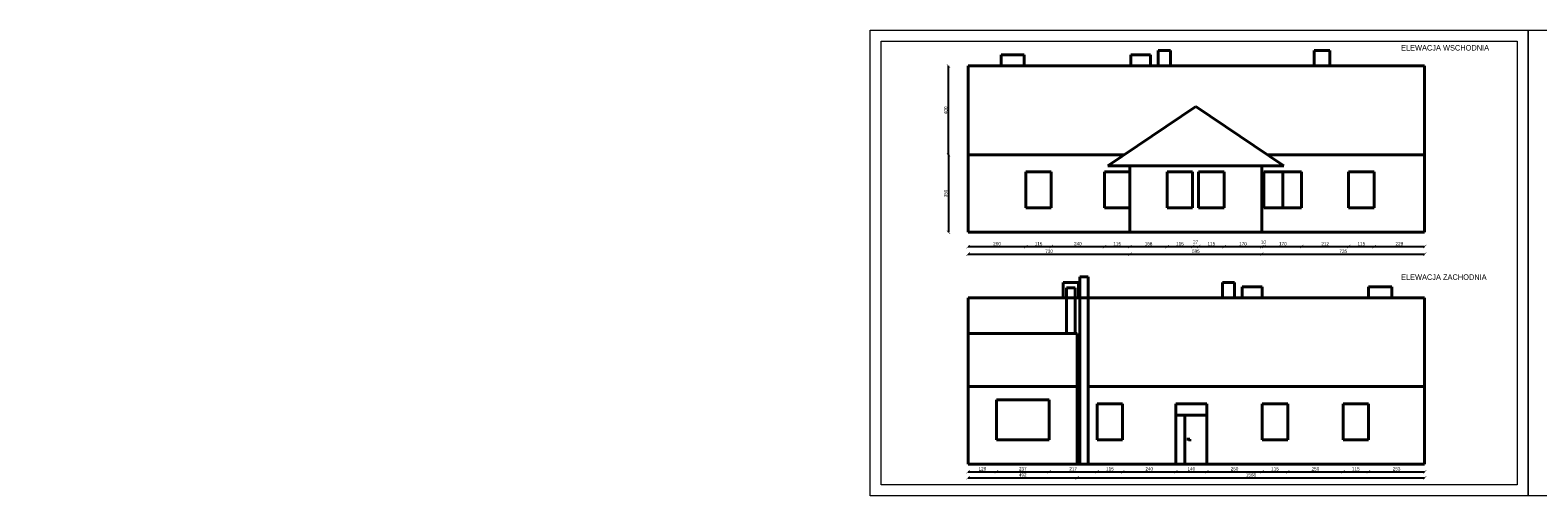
# Model space of a CAD drawing. Header units: millimetres. Extents: x 0 to 54826, y 42154 to 60442.
# Tile 14 of 64: x 24008 to 30813, y 55933 to 58033. Entities that reach past the tile are written whole.
import ezdxf

# ---------------------------------------------------------------- set-up
doc = ezdxf.new("R2010")
doc.units = ezdxf.units.MM
for name, color, linetype, lineweight in [('cienka', 3, 'Continuous', 18), ('gruba', 1, 'Continuous', 40), ('wymiary', 251, 'Continuous', 15)]:
    doc.layers.add(name, color=color, linetype=linetype, lineweight=lineweight)
doc.styles.get("Standard").update_dxf_attribs({"font": 'GOTHIC.TTF'})
doc.dimstyles.new('secemin', dxfattribs={"dimtxt": 15, "dimasz": 15, "dimexe": 1.25, "dimexo": 0.625, "dimgap": 5, "dimtad": 1, "dimdec": 0, "dimtxsty": 'Standard', "dimblk": 'ARCHTICK', "dimcen": 0, "dimse1": 1, "dimse2": 1, "dimclrd": 256, "dimclrt": 256, "dimadec": 0, "dimazin": 0, "dimtfac": 1, "dimtdec": 0, "dimtmove": 0, "dimatfit": 3, "dimfxl": 1, "dimtfillclr": 250, "dimarcsym": 1})

# ---------------------------------------------------------------- blocks, each defined once
blk = doc.blocks.new('_ArchTick')
at = {"color": 0, "linetype": 'ByBlock', "const_width": 0.15}
blk.add_lwpolyline([(-0.5, -0.5), (0.5, 0.5)], dxfattribs=at)
blk = doc.blocks.new('*D10')
at = {"layer": 'Defpoints', "color": 0, "transparency": 16777216}
for p in [(28241.6, 57471), (28152.6, 57121), (28241.6, 57121)]:
    blk.add_point(p, dxfattribs=at)
at = {"layer": 'wymiary', "lineweight": -2, "transparency": 16777216}
blk.add_line((28152.6, 57471), (28152.6, 57121), dxfattribs=at)
at = {"layer": 'wymiary', "lineweight": -2, "transparency": 16777216, "xscale": 15, "yscale": 15, "zscale": 15}
for p, rotation in [((28152.6, 57471), 90), ((28152.6, 57121), 270)]:
    blk.add_blockref('_ArchTick', p, dxfattribs=dict(at, rotation=rotation))
at = {"layer": 'wymiary', "transparency": 16777216, "insert": (28139.7, 57296), "char_height": 15, "attachment_point": 5, "rotation": 90}
blk.add_mtext('350', dxfattribs=at)
blk = doc.blocks.new('*D11')
at = {"layer": 'Defpoints', "color": 0, "transparency": 16777216}
for p in [(28241.6, 57228.1), (28501.6, 57231), (28501.6, 57056.4)]:
    blk.add_point(p, dxfattribs=at)
at = {"layer": 'wymiary', "lineweight": -2, "transparency": 16777216}
blk.add_line((28241.6, 57056.4), (28501.6, 57056.4), dxfattribs=at)
at = {"layer": 'wymiary', "lineweight": -2, "transparency": 16777216, "xscale": 15, "yscale": 15, "zscale": 15, "rotation": 180}
blk.add_blockref('_ArchTick', (28241.6, 57056.4), dxfattribs=at)
at = {"layer": 'wymiary', "lineweight": -2, "transparency": 16777216, "xscale": 15, "yscale": 15, "zscale": 15}
blk.add_blockref('_ArchTick', (28501.6, 57056.4), dxfattribs=at)
at = {"layer": 'wymiary', "transparency": 16777216, "insert": (28371.6, 57069.3), "char_height": 15, "attachment_point": 5}
blk.add_mtext('260', dxfattribs=at)
blk = doc.blocks.new('*D12')
at = {"layer": 'Defpoints', "color": 0, "transparency": 16777216}
for p in [(28501.6, 57231), (28616.6, 57231), (28616.6, 57056.4)]:
    blk.add_point(p, dxfattribs=at)
at = {"layer": 'wymiary', "lineweight": -2, "transparency": 16777216}
blk.add_line((28501.6, 57056.4), (28616.6, 57056.4), dxfattribs=at)
at = {"layer": 'wymiary', "lineweight": -2, "transparency": 16777216, "xscale": 15, "yscale": 15, "zscale": 15, "rotation": 180}
blk.add_blockref('_ArchTick', (28501.6, 57056.4), dxfattribs=at)
at = {"layer": 'wymiary', "lineweight": -2, "transparency": 16777216, "xscale": 15, "yscale": 15, "zscale": 15}
blk.add_blockref('_ArchTick', (28616.6, 57056.4), dxfattribs=at)
at = {"layer": 'wymiary', "transparency": 16777216, "insert": (28559.1, 57069.1), "char_height": 15, "attachment_point": 5}
blk.add_mtext('115', dxfattribs=at)
blk = doc.blocks.new('*D13')
at = {"layer": 'Defpoints', "color": 0, "transparency": 16777216}
for p in [(28616.6, 57231), (28856.6, 57231), (28856.6, 57056.4)]:
    blk.add_point(p, dxfattribs=at)
at = {"layer": 'wymiary', "lineweight": -2, "transparency": 16777216}
blk.add_line((28616.6, 57056.4), (28856.6, 57056.4), dxfattribs=at)
at = {"layer": 'wymiary', "lineweight": -2, "transparency": 16777216, "xscale": 15, "yscale": 15, "zscale": 15, "rotation": 180}
blk.add_blockref('_ArchTick', (28616.6, 57056.4), dxfattribs=at)
at = {"layer": 'wymiary', "lineweight": -2, "transparency": 16777216, "xscale": 15, "yscale": 15, "zscale": 15}
blk.add_blockref('_ArchTick', (28856.6, 57056.4), dxfattribs=at)
at = {"layer": 'wymiary', "transparency": 16777216, "insert": (28736.6, 57069.3), "char_height": 15, "attachment_point": 5}
blk.add_mtext('240', dxfattribs=at)
blk = doc.blocks.new('*D14')
at = {"layer": 'Defpoints', "color": 0, "transparency": 16777216}
for p in [(28856.6, 57231), (28971.6, 57231), (28971.6, 57056.4)]:
    blk.add_point(p, dxfattribs=at)
at = {"layer": 'wymiary', "lineweight": -2, "transparency": 16777216}
blk.add_line((28856.6, 57056.4), (28971.6, 57056.4), dxfattribs=at)
at = {"layer": 'wymiary', "lineweight": -2, "transparency": 16777216, "xscale": 15, "yscale": 15, "zscale": 15, "rotation": 180}
blk.add_blockref('_ArchTick', (28856.6, 57056.4), dxfattribs=at)
at = {"layer": 'wymiary', "lineweight": -2, "transparency": 16777216, "xscale": 15, "yscale": 15, "zscale": 15}
blk.add_blockref('_ArchTick', (28971.6, 57056.4), dxfattribs=at)
at = {"layer": 'wymiary', "transparency": 16777216, "insert": (28914.1, 57069.1), "char_height": 15, "attachment_point": 5}
blk.add_mtext('115', dxfattribs=at)
blk = doc.blocks.new('*D15')
at = {"layer": 'Defpoints', "color": 0, "transparency": 16777216}
for p in [(28971.6, 57231), (29139.6, 57231), (29139.6, 57056.4)]:
    blk.add_point(p, dxfattribs=at)
at = {"layer": 'wymiary', "lineweight": -2, "transparency": 16777216}
blk.add_line((28971.6, 57056.4), (29139.6, 57056.4), dxfattribs=at)
at = {"layer": 'wymiary', "lineweight": -2, "transparency": 16777216, "xscale": 15, "yscale": 15, "zscale": 15, "rotation": 180}
blk.add_blockref('_ArchTick', (28971.6, 57056.4), dxfattribs=at)
at = {"layer": 'wymiary', "lineweight": -2, "transparency": 16777216, "xscale": 15, "yscale": 15, "zscale": 15}
blk.add_blockref('_ArchTick', (29139.6, 57056.4), dxfattribs=at)
at = {"layer": 'wymiary', "transparency": 16777216, "insert": (29055.6, 57069.3), "char_height": 15, "attachment_point": 5}
blk.add_mtext('168', dxfattribs=at)
blk = doc.blocks.new('*D16')
at = {"layer": 'Defpoints', "color": 0, "transparency": 16777216}
for p in [(29139.6, 57231), (29254.6, 57231), (29254.6, 57056.4)]:
    blk.add_point(p, dxfattribs=at)
at = {"layer": 'wymiary', "lineweight": -2, "transparency": 16777216}
blk.add_line((29139.6, 57056.4), (29254.6, 57056.4), dxfattribs=at)
at = {"layer": 'wymiary', "lineweight": -2, "transparency": 16777216, "xscale": 15, "yscale": 15, "zscale": 15, "rotation": 180}
blk.add_blockref('_ArchTick', (29139.6, 57056.4), dxfattribs=at)
at = {"layer": 'wymiary', "lineweight": -2, "transparency": 16777216, "xscale": 15, "yscale": 15, "zscale": 15}
blk.add_blockref('_ArchTick', (29254.6, 57056.4), dxfattribs=at)
at = {"layer": 'wymiary', "transparency": 16777216, "insert": (29197.1, 57069.1), "char_height": 15, "attachment_point": 5}
blk.add_mtext('115', dxfattribs=at)
blk = doc.blocks.new('*D17')
at = {"layer": 'Defpoints', "color": 0, "transparency": 16777216}
for p in [(29254.6, 57231), (29281.6, 57231), (29281.6, 57056.4)]:
    blk.add_point(p, dxfattribs=at)
at = {"layer": 'wymiary', "lineweight": -2, "transparency": 16777216}
blk.add_line((29254.6, 57056.4), (29281.6, 57056.4), dxfattribs=at)
at = {"layer": 'wymiary', "lineweight": -2, "transparency": 16777216, "xscale": 15, "yscale": 15, "zscale": 15, "rotation": 180}
blk.add_blockref('_ArchTick', (29254.6, 57056.4), dxfattribs=at)
at = {"layer": 'wymiary', "lineweight": -2, "transparency": 16777216, "xscale": 15, "yscale": 15, "zscale": 15}
blk.add_blockref('_ArchTick', (29281.6, 57056.4), dxfattribs=at)
at = {"layer": 'wymiary', "transparency": 16777216, "insert": (29268.1, 57077.7), "char_height": 15, "attachment_point": 5}
blk.add_mtext('27', dxfattribs=at)
blk = doc.blocks.new('*D18')
at = {"layer": 'Defpoints', "color": 0, "transparency": 16777216}
for p in [(29281.6, 57231), (29396.6, 57231), (29396.6, 57056.4)]:
    blk.add_point(p, dxfattribs=at)
at = {"layer": 'wymiary', "lineweight": -2, "transparency": 16777216}
blk.add_line((29281.6, 57056.4), (29396.6, 57056.4), dxfattribs=at)
at = {"layer": 'wymiary', "lineweight": -2, "transparency": 16777216, "xscale": 15, "yscale": 15, "zscale": 15, "rotation": 180}
blk.add_blockref('_ArchTick', (29281.6, 57056.4), dxfattribs=at)
at = {"layer": 'wymiary', "lineweight": -2, "transparency": 16777216, "xscale": 15, "yscale": 15, "zscale": 15}
blk.add_blockref('_ArchTick', (29396.6, 57056.4), dxfattribs=at)
at = {"layer": 'wymiary', "transparency": 16777216, "insert": (29339.1, 57069.1), "char_height": 15, "attachment_point": 5}
blk.add_mtext('115', dxfattribs=at)
blk = doc.blocks.new('*D19')
at = {"layer": 'Defpoints', "color": 0, "transparency": 16777216}
for p in [(29396.6, 57231), (29566.6, 57121), (29566.6, 57056.4)]:
    blk.add_point(p, dxfattribs=at)
at = {"layer": 'wymiary', "lineweight": -2, "transparency": 16777216}
blk.add_line((29396.6, 57056.4), (29566.6, 57056.4), dxfattribs=at)
at = {"layer": 'wymiary', "lineweight": -2, "transparency": 16777216, "xscale": 15, "yscale": 15, "zscale": 15, "rotation": 180}
blk.add_blockref('_ArchTick', (29396.6, 57056.4), dxfattribs=at)
at = {"layer": 'wymiary', "lineweight": -2, "transparency": 16777216, "xscale": 15, "yscale": 15, "zscale": 15}
blk.add_blockref('_ArchTick', (29566.6, 57056.4), dxfattribs=at)
at = {"layer": 'wymiary', "transparency": 16777216, "insert": (29481.6, 57069.3), "char_height": 15, "attachment_point": 5}
blk.add_mtext('170', dxfattribs=at)
blk = doc.blocks.new('*D20')
at = {"layer": 'Defpoints', "color": 0, "transparency": 16777216}
for p in [(29576.6, 57231), (29566.6, 57121), (29576.6, 57056.4)]:
    blk.add_point(p, dxfattribs=at)
at = {"layer": 'wymiary', "lineweight": -2, "transparency": 16777216}
blk.add_line((29566.6, 57056.4), (29576.6, 57056.4), dxfattribs=at)
at = {"layer": 'wymiary', "lineweight": -2, "transparency": 16777216, "xscale": 15, "yscale": 15, "zscale": 15, "rotation": 180}
blk.add_blockref('_ArchTick', (29566.6, 57056.4), dxfattribs=at)
at = {"layer": 'wymiary', "lineweight": -2, "transparency": 16777216, "xscale": 15, "yscale": 15, "zscale": 15}
blk.add_blockref('_ArchTick', (29576.6, 57056.4), dxfattribs=at)
at = {"layer": 'wymiary', "transparency": 16777216, "insert": (29574.1, 57076.8), "char_height": 15, "attachment_point": 5}
blk.add_mtext('10', dxfattribs=at)
blk = doc.blocks.new('*D21')
at = {"layer": 'Defpoints', "color": 0, "transparency": 16777216}
for p in [(29576.6, 57231), (29746.6, 57231), (29746.6, 57056.4)]:
    blk.add_point(p, dxfattribs=at)
at = {"layer": 'wymiary', "lineweight": -2, "transparency": 16777216}
blk.add_line((29576.6, 57056.4), (29746.6, 57056.4), dxfattribs=at)
at = {"layer": 'wymiary', "lineweight": -2, "transparency": 16777216, "xscale": 15, "yscale": 15, "zscale": 15, "rotation": 180}
blk.add_blockref('_ArchTick', (29576.6, 57056.4), dxfattribs=at)
at = {"layer": 'wymiary', "lineweight": -2, "transparency": 16777216, "xscale": 15, "yscale": 15, "zscale": 15}
blk.add_blockref('_ArchTick', (29746.6, 57056.4), dxfattribs=at)
at = {"layer": 'wymiary', "transparency": 16777216, "insert": (29661.6, 57069.3), "char_height": 15, "attachment_point": 5}
blk.add_mtext('170', dxfattribs=at)
blk = doc.blocks.new('*D22')
at = {"layer": 'Defpoints', "color": 0, "transparency": 16777216}
for p in [(29746.6, 57231), (29958.6, 57231), (29958.6, 57056.4)]:
    blk.add_point(p, dxfattribs=at)
at = {"layer": 'wymiary', "lineweight": -2, "transparency": 16777216}
blk.add_line((29746.6, 57056.4), (29958.6, 57056.4), dxfattribs=at)
at = {"layer": 'wymiary', "lineweight": -2, "transparency": 16777216, "xscale": 15, "yscale": 15, "zscale": 15, "rotation": 180}
blk.add_blockref('_ArchTick', (29746.6, 57056.4), dxfattribs=at)
at = {"layer": 'wymiary', "lineweight": -2, "transparency": 16777216, "xscale": 15, "yscale": 15, "zscale": 15}
blk.add_blockref('_ArchTick', (29958.6, 57056.4), dxfattribs=at)
at = {"layer": 'wymiary', "transparency": 16777216, "insert": (29852.6, 57069.1), "char_height": 15, "attachment_point": 5}
blk.add_mtext('212', dxfattribs=at)
blk = doc.blocks.new('*D23')
at = {"layer": 'Defpoints', "color": 0, "transparency": 16777216}
for p in [(29958.6, 57231), (30073.6, 57231), (30073.6, 57056.4)]:
    blk.add_point(p, dxfattribs=at)
at = {"layer": 'wymiary', "lineweight": -2, "transparency": 16777216}
blk.add_line((29958.6, 57056.4), (30073.6, 57056.4), dxfattribs=at)
at = {"layer": 'wymiary', "lineweight": -2, "transparency": 16777216, "xscale": 15, "yscale": 15, "zscale": 15, "rotation": 180}
blk.add_blockref('_ArchTick', (29958.6, 57056.4), dxfattribs=at)
at = {"layer": 'wymiary', "lineweight": -2, "transparency": 16777216, "xscale": 15, "yscale": 15, "zscale": 15}
blk.add_blockref('_ArchTick', (30073.6, 57056.4), dxfattribs=at)
at = {"layer": 'wymiary', "transparency": 16777216, "insert": (30016.1, 57069.1), "char_height": 15, "attachment_point": 5}
blk.add_mtext('115', dxfattribs=at)
blk = doc.blocks.new('*D24')
at = {"layer": 'Defpoints', "color": 0, "transparency": 16777216}
for p in [(30073.6, 57231), (30301.6, 57121), (30301.6, 57056.4)]:
    blk.add_point(p, dxfattribs=at)
at = {"layer": 'wymiary', "lineweight": -2, "transparency": 16777216}
blk.add_line((30073.6, 57056.4), (30301.6, 57056.4), dxfattribs=at)
at = {"layer": 'wymiary', "lineweight": -2, "transparency": 16777216, "xscale": 15, "yscale": 15, "zscale": 15, "rotation": 180}
blk.add_blockref('_ArchTick', (30073.6, 57056.4), dxfattribs=at)
at = {"layer": 'wymiary', "lineweight": -2, "transparency": 16777216, "xscale": 15, "yscale": 15, "zscale": 15}
blk.add_blockref('_ArchTick', (30301.6, 57056.4), dxfattribs=at)
at = {"layer": 'wymiary', "transparency": 16777216, "insert": (30187.6, 57069.3), "char_height": 15, "attachment_point": 5}
blk.add_mtext('228', dxfattribs=at)
blk = doc.blocks.new('*D25')
at = {"layer": 'Defpoints', "color": 0, "transparency": 16777216}
for p in [(28241.6, 57133.6), (28971.6, 57133.6), (28971.6, 57022.6)]:
    blk.add_point(p, dxfattribs=at)
at = {"layer": 'wymiary', "lineweight": -2, "transparency": 16777216}
blk.add_line((28241.6, 57022.6), (28971.6, 57022.6), dxfattribs=at)
at = {"layer": 'wymiary', "lineweight": -2, "transparency": 16777216, "xscale": 15, "yscale": 15, "zscale": 15, "rotation": 180}
blk.add_blockref('_ArchTick', (28241.6, 57022.6), dxfattribs=at)
at = {"layer": 'wymiary', "lineweight": -2, "transparency": 16777216, "xscale": 15, "yscale": 15, "zscale": 15}
blk.add_blockref('_ArchTick', (28971.6, 57022.6), dxfattribs=at)
at = {"layer": 'wymiary', "transparency": 16777216, "insert": (28606.6, 57035.5), "char_height": 15, "attachment_point": 5}
blk.add_mtext('730', dxfattribs=at)
blk = doc.blocks.new('*D26')
at = {"layer": 'Defpoints', "color": 0, "transparency": 16777216}
for p in [(28971.6, 57133.6), (29566.6, 57133.6), (29566.6, 57022.6)]:
    blk.add_point(p, dxfattribs=at)
at = {"layer": 'wymiary', "lineweight": -2, "transparency": 16777216}
blk.add_line((28971.6, 57022.6), (29566.6, 57022.6), dxfattribs=at)
at = {"layer": 'wymiary', "lineweight": -2, "transparency": 16777216, "xscale": 15, "yscale": 15, "zscale": 15, "rotation": 180}
blk.add_blockref('_ArchTick', (28971.6, 57022.6), dxfattribs=at)
at = {"layer": 'wymiary', "lineweight": -2, "transparency": 16777216, "xscale": 15, "yscale": 15, "zscale": 15}
blk.add_blockref('_ArchTick', (29566.6, 57022.6), dxfattribs=at)
at = {"layer": 'wymiary', "transparency": 16777216, "insert": (29269.1, 57035.5), "char_height": 15, "attachment_point": 5}
blk.add_mtext('595', dxfattribs=at)
blk = doc.blocks.new('*D27')
at = {"layer": 'Defpoints', "color": 0, "transparency": 16777216}
for p in [(29566.6, 57133.6), (30301.6, 57133.6), (30301.6, 57022.6)]:
    blk.add_point(p, dxfattribs=at)
at = {"layer": 'wymiary', "lineweight": -2, "transparency": 16777216}
blk.add_line((29566.6, 57022.6), (30301.6, 57022.6), dxfattribs=at)
at = {"layer": 'wymiary', "lineweight": -2, "transparency": 16777216, "xscale": 15, "yscale": 15, "zscale": 15, "rotation": 180}
blk.add_blockref('_ArchTick', (29566.6, 57022.6), dxfattribs=at)
at = {"layer": 'wymiary', "lineweight": -2, "transparency": 16777216, "xscale": 15, "yscale": 15, "zscale": 15}
blk.add_blockref('_ArchTick', (30301.6, 57022.6), dxfattribs=at)
at = {"layer": 'wymiary', "transparency": 16777216, "insert": (29934.1, 57035.5), "char_height": 15, "attachment_point": 5}
blk.add_mtext('735', dxfattribs=at)
blk = doc.blocks.new('*D28')
at = {"layer": 'Defpoints', "color": 0, "transparency": 16777216}
for p in [(28152.6, 57871), (28241.6, 57871), (28241.6, 57471)]:
    blk.add_point(p, dxfattribs=at)
at = {"layer": 'wymiary', "lineweight": -2, "transparency": 16777216}
blk.add_line((28152.6, 57471), (28152.6, 57871), dxfattribs=at)
at = {"layer": 'wymiary', "lineweight": -2, "transparency": 16777216, "xscale": 15, "yscale": 15, "zscale": 15}
for p, rotation in [((28152.6, 57871), 90), ((28152.6, 57471), 270)]:
    blk.add_blockref('_ArchTick', p, dxfattribs=dict(at, rotation=rotation))
at = {"layer": 'wymiary', "transparency": 16777216, "insert": (28139.7, 57671), "char_height": 15, "attachment_point": 5, "rotation": 90}
blk.add_mtext('400', dxfattribs=at)
blk = doc.blocks.new('*D29')
at = {"layer": 'Defpoints', "color": 0, "transparency": 16777216}
for p in [(28369.6, 56184.9), (28241.6, 56074.9), (28369.6, 56041.2)]:
    blk.add_point(p, dxfattribs=at)
at = {"layer": 'wymiary', "lineweight": -2, "transparency": 16777216}
blk.add_line((28241.6, 56041.2), (28369.6, 56041.2), dxfattribs=at)
at = {"layer": 'wymiary', "lineweight": -2, "transparency": 16777216, "xscale": 15, "yscale": 15, "zscale": 15, "rotation": 180}
blk.add_blockref('_ArchTick', (28241.6, 56041.2), dxfattribs=at)
at = {"layer": 'wymiary', "lineweight": -2, "transparency": 16777216, "xscale": 15, "yscale": 15, "zscale": 15}
blk.add_blockref('_ArchTick', (28369.6, 56041.2), dxfattribs=at)
at = {"layer": 'wymiary', "transparency": 16777216, "insert": (28305.6, 56054.1), "char_height": 15, "attachment_point": 5}
blk.add_mtext('128', dxfattribs=at)
blk = doc.blocks.new('*D30')
at = {"layer": 'Defpoints', "color": 0, "transparency": 16777216}
for p in [(28369.6, 56184.9), (28606.6, 56184.9), (28606.6, 56041.2)]:
    blk.add_point(p, dxfattribs=at)
at = {"layer": 'wymiary', "lineweight": -2, "transparency": 16777216}
blk.add_line((28369.6, 56041.2), (28606.6, 56041.2), dxfattribs=at)
at = {"layer": 'wymiary', "lineweight": -2, "transparency": 16777216, "xscale": 15, "yscale": 15, "zscale": 15, "rotation": 180}
blk.add_blockref('_ArchTick', (28369.6, 56041.2), dxfattribs=at)
at = {"layer": 'wymiary', "lineweight": -2, "transparency": 16777216, "xscale": 15, "yscale": 15, "zscale": 15}
blk.add_blockref('_ArchTick', (28606.6, 56041.2), dxfattribs=at)
at = {"layer": 'wymiary', "transparency": 16777216, "insert": (28488.1, 56054.1), "char_height": 15, "attachment_point": 5}
blk.add_mtext('237', dxfattribs=at)
blk = doc.blocks.new('*D31')
at = {"layer": 'Defpoints', "color": 0, "transparency": 16777216}
for p in [(28606.6, 56184.9), (28823.6, 56184.9), (28823.6, 56041.2)]:
    blk.add_point(p, dxfattribs=at)
at = {"layer": 'wymiary', "lineweight": -2, "transparency": 16777216}
blk.add_line((28606.6, 56041.2), (28823.6, 56041.2), dxfattribs=at)
at = {"layer": 'wymiary', "lineweight": -2, "transparency": 16777216, "xscale": 15, "yscale": 15, "zscale": 15, "rotation": 180}
blk.add_blockref('_ArchTick', (28606.6, 56041.2), dxfattribs=at)
at = {"layer": 'wymiary', "lineweight": -2, "transparency": 16777216, "xscale": 15, "yscale": 15, "zscale": 15}
blk.add_blockref('_ArchTick', (28823.6, 56041.2), dxfattribs=at)
at = {"layer": 'wymiary', "transparency": 16777216, "insert": (28715.1, 56054.1), "char_height": 15, "attachment_point": 5}
blk.add_mtext('217', dxfattribs=at)
blk = doc.blocks.new('*D32')
at = {"layer": 'Defpoints', "color": 0, "transparency": 16777216}
for p in [(28823.6, 56184.9), (28938.6, 56184.9), (28938.6, 56041.2)]:
    blk.add_point(p, dxfattribs=at)
at = {"layer": 'wymiary', "lineweight": -2, "transparency": 16777216}
blk.add_line((28823.6, 56041.2), (28938.6, 56041.2), dxfattribs=at)
at = {"layer": 'wymiary', "lineweight": -2, "transparency": 16777216, "xscale": 15, "yscale": 15, "zscale": 15, "rotation": 180}
blk.add_blockref('_ArchTick', (28823.6, 56041.2), dxfattribs=at)
at = {"layer": 'wymiary', "lineweight": -2, "transparency": 16777216, "xscale": 15, "yscale": 15, "zscale": 15}
blk.add_blockref('_ArchTick', (28938.6, 56041.2), dxfattribs=at)
at = {"layer": 'wymiary', "transparency": 16777216, "insert": (28881.1, 56053.9), "char_height": 15, "attachment_point": 5}
blk.add_mtext('115', dxfattribs=at)
blk = doc.blocks.new('*D33')
at = {"layer": 'Defpoints', "color": 0, "transparency": 16777216}
for p in [(28938.6, 56184.9), (29178.6, 56074.9), (29178.6, 56041.2)]:
    blk.add_point(p, dxfattribs=at)
at = {"layer": 'wymiary', "lineweight": -2, "transparency": 16777216}
blk.add_line((28938.6, 56041.2), (29178.6, 56041.2), dxfattribs=at)
at = {"layer": 'wymiary', "lineweight": -2, "transparency": 16777216, "xscale": 15, "yscale": 15, "zscale": 15, "rotation": 180}
blk.add_blockref('_ArchTick', (28938.6, 56041.2), dxfattribs=at)
at = {"layer": 'wymiary', "lineweight": -2, "transparency": 16777216, "xscale": 15, "yscale": 15, "zscale": 15}
blk.add_blockref('_ArchTick', (29178.6, 56041.2), dxfattribs=at)
at = {"layer": 'wymiary', "transparency": 16777216, "insert": (29058.6, 56054.1), "char_height": 15, "attachment_point": 5}
blk.add_mtext('240', dxfattribs=at)
blk = doc.blocks.new('*D34')
at = {"layer": 'Defpoints', "color": 0, "transparency": 16777216}
for p in [(29178.6, 56074.9), (29318.6, 56074.9), (29318.6, 56041.2)]:
    blk.add_point(p, dxfattribs=at)
at = {"layer": 'wymiary', "lineweight": -2, "transparency": 16777216}
blk.add_line((29178.6, 56041.2), (29318.6, 56041.2), dxfattribs=at)
at = {"layer": 'wymiary', "lineweight": -2, "transparency": 16777216, "xscale": 15, "yscale": 15, "zscale": 15, "rotation": 180}
blk.add_blockref('_ArchTick', (29178.6, 56041.2), dxfattribs=at)
at = {"layer": 'wymiary', "lineweight": -2, "transparency": 16777216, "xscale": 15, "yscale": 15, "zscale": 15}
blk.add_blockref('_ArchTick', (29318.6, 56041.2), dxfattribs=at)
at = {"layer": 'wymiary', "transparency": 16777216, "insert": (29248.6, 56054.1), "char_height": 15, "attachment_point": 5}
blk.add_mtext('140', dxfattribs=at)
blk = doc.blocks.new('*D35')
at = {"layer": 'Defpoints', "color": 0, "transparency": 16777216}
for p in [(29568.6, 56184.9), (29318.6, 56074.9), (29568.6, 56041.2)]:
    blk.add_point(p, dxfattribs=at)
at = {"layer": 'wymiary', "lineweight": -2, "transparency": 16777216}
blk.add_line((29318.6, 56041.2), (29568.6, 56041.2), dxfattribs=at)
at = {"layer": 'wymiary', "lineweight": -2, "transparency": 16777216, "xscale": 15, "yscale": 15, "zscale": 15, "rotation": 180}
blk.add_blockref('_ArchTick', (29318.6, 56041.2), dxfattribs=at)
at = {"layer": 'wymiary', "lineweight": -2, "transparency": 16777216, "xscale": 15, "yscale": 15, "zscale": 15}
blk.add_blockref('_ArchTick', (29568.6, 56041.2), dxfattribs=at)
at = {"layer": 'wymiary', "transparency": 16777216, "insert": (29443.6, 56054.1), "char_height": 15, "attachment_point": 5}
blk.add_mtext('250', dxfattribs=at)
blk = doc.blocks.new('*D36')
at = {"layer": 'Defpoints', "color": 0, "transparency": 16777216}
for p in [(29568.6, 56184.9), (29683.6, 56184.9), (29683.6, 56041.2)]:
    blk.add_point(p, dxfattribs=at)
at = {"layer": 'wymiary', "lineweight": -2, "transparency": 16777216}
blk.add_line((29568.6, 56041.2), (29683.6, 56041.2), dxfattribs=at)
at = {"layer": 'wymiary', "lineweight": -2, "transparency": 16777216, "xscale": 15, "yscale": 15, "zscale": 15, "rotation": 180}
blk.add_blockref('_ArchTick', (29568.6, 56041.2), dxfattribs=at)
at = {"layer": 'wymiary', "lineweight": -2, "transparency": 16777216, "xscale": 15, "yscale": 15, "zscale": 15}
blk.add_blockref('_ArchTick', (29683.6, 56041.2), dxfattribs=at)
at = {"layer": 'wymiary', "transparency": 16777216, "insert": (29626.1, 56053.9), "char_height": 15, "attachment_point": 5}
blk.add_mtext('115', dxfattribs=at)
blk = doc.blocks.new('*D37')
at = {"layer": 'Defpoints', "color": 0, "transparency": 16777216}
for p in [(29683.6, 56184.9), (29933.6, 56184.9), (29933.6, 56041.2)]:
    blk.add_point(p, dxfattribs=at)
at = {"layer": 'wymiary', "lineweight": -2, "transparency": 16777216}
blk.add_line((29683.6, 56041.2), (29933.6, 56041.2), dxfattribs=at)
at = {"layer": 'wymiary', "lineweight": -2, "transparency": 16777216, "xscale": 15, "yscale": 15, "zscale": 15, "rotation": 180}
blk.add_blockref('_ArchTick', (29683.6, 56041.2), dxfattribs=at)
at = {"layer": 'wymiary', "lineweight": -2, "transparency": 16777216, "xscale": 15, "yscale": 15, "zscale": 15}
blk.add_blockref('_ArchTick', (29933.6, 56041.2), dxfattribs=at)
at = {"layer": 'wymiary', "transparency": 16777216, "insert": (29808.6, 56054.1), "char_height": 15, "attachment_point": 5}
blk.add_mtext('250', dxfattribs=at)
blk = doc.blocks.new('*D38')
at = {"layer": 'Defpoints', "color": 0, "transparency": 16777216}
for p in [(29933.6, 56184.9), (30048.6, 56184.9), (30048.6, 56041.2)]:
    blk.add_point(p, dxfattribs=at)
at = {"layer": 'wymiary', "lineweight": -2, "transparency": 16777216}
blk.add_line((29933.6, 56041.2), (30048.6, 56041.2), dxfattribs=at)
at = {"layer": 'wymiary', "lineweight": -2, "transparency": 16777216, "xscale": 15, "yscale": 15, "zscale": 15, "rotation": 180}
blk.add_blockref('_ArchTick', (29933.6, 56041.2), dxfattribs=at)
at = {"layer": 'wymiary', "lineweight": -2, "transparency": 16777216, "xscale": 15, "yscale": 15, "zscale": 15}
blk.add_blockref('_ArchTick', (30048.6, 56041.2), dxfattribs=at)
at = {"layer": 'wymiary', "transparency": 16777216, "insert": (29991.1, 56053.9), "char_height": 15, "attachment_point": 5}
blk.add_mtext('115', dxfattribs=at)
blk = doc.blocks.new('*D39')
at = {"layer": 'Defpoints', "color": 0, "transparency": 16777216}
for p in [(30048.6, 56184.9), (30301.6, 56074.9), (30301.6, 56041.2)]:
    blk.add_point(p, dxfattribs=at)
at = {"layer": 'wymiary', "lineweight": -2, "transparency": 16777216}
blk.add_line((30048.6, 56041.2), (30301.6, 56041.2), dxfattribs=at)
at = {"layer": 'wymiary', "lineweight": -2, "transparency": 16777216, "xscale": 15, "yscale": 15, "zscale": 15, "rotation": 180}
blk.add_blockref('_ArchTick', (30048.6, 56041.2), dxfattribs=at)
at = {"layer": 'wymiary', "lineweight": -2, "transparency": 16777216, "xscale": 15, "yscale": 15, "zscale": 15}
blk.add_blockref('_ArchTick', (30301.6, 56041.2), dxfattribs=at)
at = {"layer": 'wymiary', "transparency": 16777216, "insert": (30175.1, 56054.1), "char_height": 15, "attachment_point": 5}
blk.add_mtext('253', dxfattribs=at)
blk = doc.blocks.new('*D40')
at = {"layer": 'Defpoints', "color": 0, "transparency": 16777216}
for p in [(28241.6, 56074.9), (28733.6, 56074.9), (28733.6, 56014)]:
    blk.add_point(p, dxfattribs=at)
at = {"layer": 'wymiary', "lineweight": -2, "transparency": 16777216}
blk.add_line((28241.6, 56014), (28733.6, 56014), dxfattribs=at)
at = {"layer": 'wymiary', "lineweight": -2, "transparency": 16777216, "xscale": 15, "yscale": 15, "zscale": 15, "rotation": 180}
blk.add_blockref('_ArchTick', (28241.6, 56014), dxfattribs=at)
at = {"layer": 'wymiary', "lineweight": -2, "transparency": 16777216, "xscale": 15, "yscale": 15, "zscale": 15}
blk.add_blockref('_ArchTick', (28733.6, 56014), dxfattribs=at)
at = {"layer": 'wymiary', "transparency": 16777216, "insert": (28487.6, 56026.9), "char_height": 15, "attachment_point": 5}
blk.add_mtext('492', dxfattribs=at)
blk = doc.blocks.new('*D41')
at = {"layer": 'Defpoints', "color": 0, "transparency": 16777216}
for p in [(28733.6, 56074.9), (30301.6, 56074.9), (30301.6, 56014)]:
    blk.add_point(p, dxfattribs=at)
at = {"layer": 'wymiary', "lineweight": -2, "transparency": 16777216}
blk.add_line((28733.6, 56014), (30301.6, 56014), dxfattribs=at)
at = {"layer": 'wymiary', "lineweight": -2, "transparency": 16777216, "xscale": 15, "yscale": 15, "zscale": 15, "rotation": 180}
blk.add_blockref('_ArchTick', (28733.6, 56014), dxfattribs=at)
at = {"layer": 'wymiary', "lineweight": -2, "transparency": 16777216, "xscale": 15, "yscale": 15, "zscale": 15}
blk.add_blockref('_ArchTick', (30301.6, 56014), dxfattribs=at)
at = {"layer": 'wymiary', "transparency": 16777216, "insert": (29517.6, 56026.9), "char_height": 15, "attachment_point": 5}
blk.add_mtext('1568', dxfattribs=at)
blk = doc.blocks.new('*D103')
at = {"layer": 'Defpoints', "color": 0, "transparency": 16777216}
for p in [(32078, 56930.2), (0, 56720.1), (32009.8, 56720.1)]:
    blk.add_point(p, dxfattribs=at)
at = {"layer": 'wymiary', "lineweight": -2, "transparency": 16777216}
blk.add_line((32009.8, 56930.2), (32009.8, 56720.1), dxfattribs=at)
at = {"layer": 'wymiary', "lineweight": -2, "transparency": 16777216, "xscale": 15, "yscale": 15, "zscale": 15}
for p, rotation in [((32009.8, 56930.2), 90), ((32009.8, 56720.1), 270)]:
    blk.add_blockref('_ArchTick', p, dxfattribs=dict(at, rotation=rotation))
at = {"layer": 'wymiary', "transparency": 16777216, "insert": (31996.9, 56825.1), "char_height": 15, "attachment_point": 5, "rotation": 90}
blk.add_mtext('210', dxfattribs=at)

msp = doc.modelspace()

# ---------------------------------------------------------------- linework, layer by layer
at = {"layer": 'cienka'}
for p, q in [((27799.027, 55932.524), (27799.027, 58032.524)), ((27799.027, 58032.524), (30769.027, 58032.524)), ((27849.027, 55982.524), (27849.027, 57982.524)), ((27849.027, 57982.524), (30719.027, 57982.524)), ((30719.027, 57982.524), (30719.027, 55982.524)), ((30769.027, 58032.524), (30769.027, 55932.524)), ((30769.027, 55932.524), (30769.027, 58032.524)), ((30769.027, 58032.524), (33739.027, 58032.524)), ((30719.027, 55982.524), (27849.027, 55982.524)), ((30769.027, 55932.524), (27799.027, 55932.524)), ((33739.027, 55932.524), (30769.027, 55932.524))]:
    msp.add_line(p, q, dxfattribs=at)
at = {"layer": 'gruba'}
for p, q in [((28389.58, 57870.99), (28389.58, 57920.99)), ((28494.58, 57920.99), (28389.58, 57920.99)), ((28494.58, 57870.99), (28494.58, 57920.99)), ((28974.886, 57870.99), (28974.886, 57920.99)), ((29064.886, 57920.99), (28974.886, 57920.99)), ((29064.886, 57870.99), (29064.886, 57920.99)), ((29154.58, 57940.99), (29099.58, 57940.99)), ((29099.58, 57870.99), (29099.58, 57940.99)), ((29154.58, 57870.99), (29154.58, 57940.99)), ((29803.58, 57941.296), (29803.58, 57870.99)), ((29873.58, 57941.296), (29803.58, 57941.296)), ((29873.58, 57870.99), (29873.58, 57941.296)), ((30301.58, 57870.99), (28241.58, 57870.99)), ((28241.58, 57870.99), (28241.58, 57470.99)), ((30301.58, 57470.99), (30301.58, 57870.99)), ((28871.58, 57420.99), (29269.08, 57687.99)), ((29666.58, 57420.99), (29269.08, 57687.99)), ((28946.018, 57470.99), (28241.58, 57470.99)), ((28241.58, 57120.99), (28241.58, 57470.99)), ((30301.58, 57470.99), (29592.141, 57470.99)), ((30301.58, 57120.99), (30301.58, 57470.99)), ((28501.58, 57392.99), (28501.58, 57230.99)), ((28616.58, 57392.99), (28501.58, 57392.99)), ((28616.58, 57392.99), (28616.58, 57230.99)), ((28856.58, 57392.99), (28856.58, 57230.99)), ((28971.58, 57392.99), (28856.58, 57392.99)), ((28971.58, 57420.99), (28871.58, 57420.99)), ((28971.58, 57120.99), (28971.58, 57420.99)), ((28971.58, 57420.99), (29566.58, 57420.99)), ((28971.58, 57392.99), (28971.58, 57230.99)), ((29139.58, 57392.99), (29139.58, 57230.99)), ((29254.58, 57392.99), (29139.58, 57392.99)), ((29254.58, 57392.99), (29254.58, 57230.99)), ((29281.58, 57392.99), (29281.58, 57230.99)), ((29396.58, 57392.99), (29281.58, 57392.99)), ((29396.58, 57392.99), (29396.58, 57230.99)), ((29566.58, 57120.99), (29566.58, 57420.99)), ((29566.58, 57420.99), (29666.58, 57420.99)), ((29576.58, 57392.99), (29576.58, 57230.99)), ((29746.58, 57392.99), (29576.58, 57392.99)), ((29661.58, 57392.99), (29661.58, 57230.99)), ((29746.58, 57392.99), (29746.58, 57230.99)), ((29958.58, 57392.99), (29958.58, 57230.99)), ((30073.58, 57392.99), (29958.58, 57392.99)), ((30073.58, 57392.99), (30073.58, 57230.99)), ((28616.58, 57230.99), (28501.58, 57230.99)), ((28971.58, 57230.99), (28856.58, 57230.99)), ((29254.58, 57230.99), (29139.58, 57230.99)), ((29396.58, 57230.99), (29281.58, 57230.99)), ((29576.58, 57230.99), (29746.58, 57230.99)), ((30073.58, 57230.99), (29958.58, 57230.99)), ((28241.58, 57120.99), (28468.58, 57120.99)), ((28468.58, 57120.99), (28583.58, 57120.99)), ((28583.58, 57120.99), (28823.58, 57120.99)), ((28823.58, 57120.99), (28971.58, 57120.99)), ((28971.58, 57120.99), (29566.58, 57120.99)), ((29566.58, 57120.99), (29925.58, 57120.99)), ((29925.58, 57120.99), (30040.58, 57120.99)), ((30040.58, 57120.99), (30301.58, 57120.99)), ((28669.58, 56824.92), (28669.58, 56895.226)), ((28669.58, 56895.226), (28739.58, 56895.226)), ((28739.58, 56895.226), (28739.58, 56824.92)), ((28745.58, 56421.92), (28745.58, 56920.019)), ((28745.58, 56920.019), (28783.58, 56920.019)), ((28783.58, 56920.019), (28783.58, 56421.92)), ((29388.58, 56824.92), (29388.58, 56894.92)), ((29388.58, 56894.92), (29443.58, 56894.92)), ((29443.58, 56824.92), (29443.58, 56894.92)), ((28241.58, 56421.92), (28241.58, 56824.92)), ((28241.58, 56824.92), (30301.58, 56824.92)), ((28685.58, 56664.92), (28685.58, 56870.019)), ((28685.58, 56870.019), (28723.58, 56870.019)), ((28723.58, 56870.019), (28723.58, 56664.92)), ((29478.273, 56824.92), (29478.273, 56874.92)), ((29478.273, 56874.92), (29568.273, 56874.92)), ((29568.273, 56824.92), (29568.273, 56874.92)), ((30048.58, 56824.92), (30048.58, 56874.92)), ((30048.58, 56874.92), (30153.58, 56874.92)), ((30153.58, 56824.92), (30153.58, 56874.92)), ((30301.58, 56424.92), (30301.58, 56824.92)), ((28733.58, 56664.92), (28241.58, 56664.92)), ((28733.58, 56421.92), (28733.58, 56664.92)), ((28733.58, 56424.92), (28241.58, 56424.92)), ((28241.58, 56421.92), (28241.58, 56074.92)), ((28745.58, 56424.92), (28733.58, 56424.92)), ((28733.58, 56074.92), (28733.58, 56421.92)), ((28745.58, 56074.92), (28745.58, 56421.92)), ((30301.58, 56424.92), (28783.58, 56424.92)), ((28783.58, 56074.92), (28783.58, 56421.92)), ((30301.58, 56424.92), (30301.58, 56074.92)), ((28606.58, 56364.92), (28369.58, 56364.92)), ((28369.58, 56364.92), (28369.58, 56184.92)), ((28606.58, 56184.92), (28606.58, 56364.92)), ((28823.58, 56184.92), (28823.58, 56346.92)), ((28823.58, 56346.92), (28938.58, 56346.92)), ((28938.58, 56184.92), (28938.58, 56346.92)), ((29178.58, 56074.92), (29178.58, 56346.92)), ((29178.58, 56346.92), (29318.58, 56346.92)), ((29318.58, 56074.92), (29318.58, 56346.92)), ((29568.58, 56184.92), (29568.58, 56346.92)), ((29568.58, 56346.92), (29683.58, 56346.92)), ((29683.58, 56184.92), (29683.58, 56346.92)), ((29933.58, 56184.92), (29933.58, 56346.92)), ((29933.58, 56346.92), (30048.58, 56346.92)), ((30048.58, 56184.92), (30048.58, 56346.92)), ((29178.58, 56296.92), (29318.58, 56296.92)), ((29218.58, 56074.92), (29218.58, 56296.92)), ((28369.58, 56184.92), (28606.58, 56184.92)), ((28823.58, 56184.92), (28938.58, 56184.92)), ((29228, 56188.257), (29242.171, 56188.257)), ((29242.171, 56188.257), (29242.171, 56178.698)), ((29568.58, 56184.92), (29683.58, 56184.92)), ((29933.58, 56184.92), (30048.58, 56184.92)), ((28241.58, 56074.92), (28733.58, 56074.92)), ((28241.58, 56074.92), (28369.58, 56074.92)), ((28733.58, 56074.92), (28745.58, 56074.92)), ((28745.58, 56074.92), (28937.58, 56074.92)), ((28937.58, 56074.92), (29318.58, 56074.92)), ((29318.58, 56074.92), (29568.58, 56074.92)), ((29568.58, 56074.92), (29683.58, 56074.92)), ((29683.58, 56074.92), (29933.58, 56074.92)), ((29933.58, 56074.92), (30048.58, 56074.92)), ((30048.58, 56074.92), (30301.58, 56074.92))]:
    msp.add_line(p, q, dxfattribs=at)

# ---------------------------------------------------------------- texts
at = {"layer": 'wymiary', "char_height": 25, "attachment_point": 1}
for s, insert in [('ELEWACJA WSCHODNIA', (30195.082, 57965.571)), ('ELEWACJA ZACHODNIA', (30195.082, 56931.413))]:
    msp.add_mtext_dynamic_manual_height_columns(s, width=17463.96939, gutter_width=125, heights=[0], dxfattribs=dict(at, insert=insert))

# ---------------------------------------------------------------- dimensions: what is measured, and where the dimension line sits
at = {"layer": 'wymiary'}
for base, p1, p2, picture, middle in [((28152.568, 57870.99), (28241.58, 57470.99), (28241.58, 57870.99), '*D28', (28139.69, 57670.99)), ((28152.568, 57120.99), (28241.58, 57470.99), (28241.58, 57120.99), '*D10', (28139.69, 57295.99)), ((32009.8, 56720.086), (32078.004, 56930.194), (0, 56720.086), '*D103', (31996.923, 56825.14))]:
    dim = msp.add_linear_dim(base=base, p1=p1, p2=p2, angle=90, dimstyle='secemin', dxfattribs=at)
    dim.commit()
    dim.dimension.update_dxf_attribs({"geometry": picture, "text_midpoint": middle})
for base, p1, p2, picture, middle in [((28501.58, 57056.427), (28241.58, 57228.143), (28501.58, 57230.99), '*D11', (28371.58, 57069.305)), ((28971.58, 57022.639), (28241.58, 57133.581), (28971.58, 57133.581), '*D25', (28606.58, 57035.517)), ((28369.58, 56041.249), (28241.58, 56074.92), (28369.58, 56184.92), '*D29', (28305.58, 56054.126)), ((28733.58, 56014.009), (28241.58, 56074.92), (28733.58, 56074.92), '*D40', (28487.58, 56026.886))]:
    dim = msp.add_linear_dim(base=base, p1=p1, p2=p2, dimstyle='secemin', dxfattribs=at)
    dim.commit()
    dim.dimension.update_dxf_attribs({"geometry": picture, "text_midpoint": middle})
for base, p1, p2, picture, middle in [((28616.58, 57056.427), (28501.58, 57230.99), (28616.58, 57230.99), '*D12', (28559.08, 57069.116)), ((28856.58, 57056.427), (28616.58, 57230.99), (28856.58, 57230.99), '*D13', (28736.58, 57069.305)), ((28971.58, 57056.427), (28856.58, 57230.99), (28971.58, 57230.99), '*D14', (28914.08, 57069.116)), ((29139.58, 57056.427), (28971.58, 57230.99), (29139.58, 57230.99), '*D15', (29055.58, 57069.305)), ((29254.58, 57056.427), (29139.58, 57230.99), (29254.58, 57230.99), '*D16', (29197.08, 57069.116)), ((29396.58, 57056.427), (29281.58, 57230.99), (29396.58, 57230.99), '*D18', (29339.08, 57069.116)), ((29566.58, 57056.427), (29396.58, 57230.99), (29566.58, 57120.99), '*D19', (29481.58, 57069.305)), ((29746.58, 57056.427), (29576.58, 57230.99), (29746.58, 57230.99), '*D21', (29661.58, 57069.305)), ((29958.58, 57056.427), (29746.58, 57230.99), (29958.58, 57230.99), '*D22', (29852.58, 57069.116)), ((30073.58, 57056.427), (29958.58, 57230.99), (30073.58, 57230.99), '*D23', (30016.08, 57069.116)), ((30301.58, 57056.427), (30073.58, 57230.99), (30301.58, 57120.99), '*D24', (30187.58, 57069.305)), ((29566.58, 57022.639), (28971.58, 57133.581), (29566.58, 57133.581), '*D26', (29269.08, 57035.517)), ((30301.58, 57022.639), (29566.58, 57133.581), (30301.58, 57133.581), '*D27', (29934.08, 57035.517)), ((28606.58, 56041.249), (28369.58, 56184.92), (28606.58, 56184.92), '*D30', (28488.08, 56054.126)), ((28823.58, 56041.249), (28606.58, 56184.92), (28823.58, 56184.92), '*D31', (28715.08, 56054.126)), ((28938.58, 56041.249), (28823.58, 56184.92), (28938.58, 56184.92), '*D32', (28881.08, 56053.938)), ((29178.58, 56041.249), (28938.58, 56184.92), (29178.58, 56074.92), '*D33', (29058.58, 56054.126)), ((29568.58, 56041.249), (29318.58, 56074.92), (29568.58, 56184.92), '*D35', (29443.58, 56054.126)), ((29683.58, 56041.249), (29568.58, 56184.92), (29683.58, 56184.92), '*D36', (29626.08, 56053.938)), ((29933.58, 56041.249), (29683.58, 56184.92), (29933.58, 56184.92), '*D37', (29808.58, 56054.126)), ((30048.58, 56041.249), (29933.58, 56184.92), (30048.58, 56184.92), '*D38', (29991.08, 56053.938)), ((30301.58, 56041.249), (30048.58, 56184.92), (30301.58, 56074.92), '*D39', (30175.08, 56054.126)), ((30301.58, 56014.009), (28733.58, 56074.92), (30301.58, 56074.92), '*D41', (29517.58, 56026.886)), ((29318.58, 56041.249), (29178.58, 56074.92), (29318.58, 56074.92), '*D34', (29248.58, 56054.126))]:
    dim = msp.add_linear_dim(base=base, p1=p1, p2=p2, dimstyle='secemin', override={"dimtmove": 1}, dxfattribs=at)
    dim.commit()
    dim.dimension.update_dxf_attribs({"geometry": picture, "text_midpoint": middle})
for base, p1, p2, picture, middle in [((29281.58, 57056.427), (29254.58, 57230.99), (29281.58, 57230.99), '*D17', (29268.08, 57064.87)), ((29576.58, 57056.427), (29566.58, 57120.99), (29576.58, 57230.99), '*D20', (29574.08, 57063.927))]:
    dim = msp.add_linear_dim(base=base, p1=p1, p2=p2, dimstyle='secemin', override={"dimtmove": 1}, dxfattribs=at)
    dim.commit()
    dim.dimension.update_dxf_attribs({"geometry": picture, "text_midpoint": middle, "dimtype": 160})

doc.saveas('drawing.dxf')
